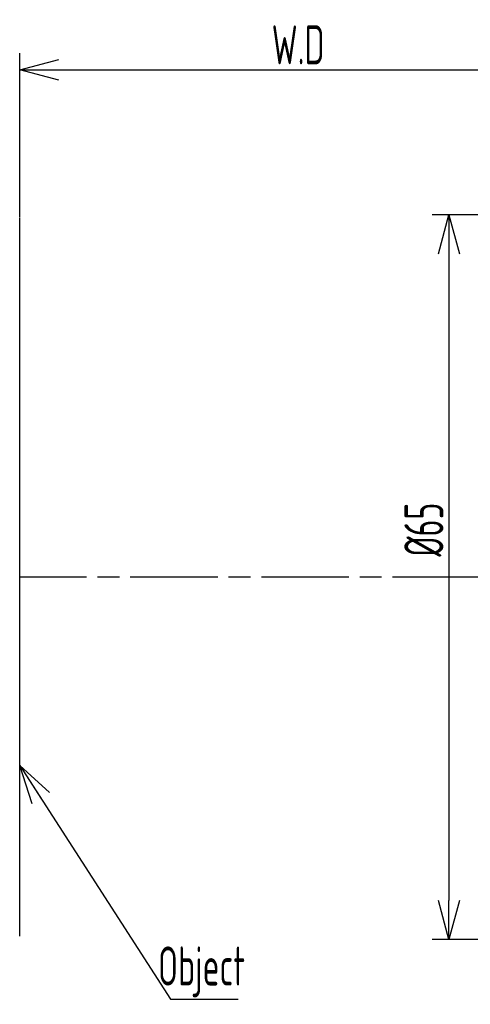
# Model space of a CAD drawing. Header units: millimetres. Extents: x 7 to 224, y -1107 to -1014.
# Tile 1 of 23: x 7 to 47, y -1102 to -1014. Entities that reach past the tile are written whole.
import ezdxf

# ---------------------------------------------------------------- set-up
doc = ezdxf.new("R2010")
doc.units = ezdxf.units.MM
doc.header["$LTSCALE"] = 16.335
doc.linetypes.add('ACAD_ISO08W100', pattern=[36, 24, -3, 6, -3])
doc.layers.get('0').update_dxf_attribs({"linetype": 'CONTINUOUS'})
doc.layers.add('标注', color=7, linetype='CONTINUOUS', lineweight=9)
doc.styles.add('HZ', font='gbenor.shx', dxfattribs={"width": 0.7, "height": 3.5, "bigfont": 'hztxt.shx'})
doc.dimstyles.get("Standard").update_dxf_attribs({"dimtxt": 3.5, "dimasz": 3.5, "dimexe": 1.5, "dimexo": 0.0625, "dimgap": 0.5, "dimtad": 1, "dimdsep": 46, "dimtxsty": 'HZ', "dimblk": 'OPEN30', "dimcen": 0.09, "dimadec": 0, "dimazin": 0, "dimtp": 0.01, "dimtm": 0.01, "dimtfac": 1, "dimtmove": 0, "dimatfit": 3, "dimldrblk": 'OPEN30', "dimfxl": 1, "dimtolj": 1, "dimarcsym": 0})

# ---------------------------------------------------------------- blocks, each defined once
blk = doc.blocks.new('_Open30')
at = {"color": 0, "linetype": 'ByBlock', "lineweight": -2}
for p, q in [((-1, 0.268), (0, 0)), ((0, 0), (-1, -0.268)), ((0, 0), (-1, 0))]:
    blk.add_line(p, q, dxfattribs=at)
blk = doc.blocks.new('*D35')
at = {"layer": '标注', "color": 0, "lineweight": -2}
for p, q in [((6.578, -1031.856), (6.578, -1017.107)), ((56.543, -1031.856), (56.543, -1017.107)), ((10.078, -1018.607), (53.043, -1018.607))]:
    blk.add_line(p, q, dxfattribs=at)
at = {"layer": '标注', "color": 0, "lineweight": -2, "xscale": 3.5, "yscale": 3.5, "zscale": 3.5, "rotation": 180}
blk.add_blockref('_Open30', (6.578, -1018.607), dxfattribs=at)
at = {"layer": '标注', "color": 0, "lineweight": -2, "xscale": 3.5, "yscale": 3.5, "zscale": 3.5}
blk.add_blockref('_Open30', (56.543, -1018.607), dxfattribs=at)
at = {"layer": '标注', "color": 0, "insert": (31.56, -1016.357), "char_height": 3.5, "attachment_point": 5, "style": 'HZ'}
blk.add_mtext('\\A1;W.D', dxfattribs=at)
blk = doc.blocks.new('*D28')
at = {"layer": '标注', "color": 0, "lineweight": -2}
for p, q in [((56.78, -1031.619), (43.593, -1031.619)), ((45.093, -1035.119), (45.093, -1093.119)), ((56.78, -1096.619), (43.593, -1096.619))]:
    blk.add_line(p, q, dxfattribs=at)
at = {"layer": '标注', "color": 0, "lineweight": -2, "xscale": 3.5, "yscale": 3.5, "zscale": 3.5}
for p, rotation in [((45.093, -1031.619), 90), ((45.093, -1096.619), 270)]:
    blk.add_blockref('_Open30', p, dxfattribs=dict(at, rotation=rotation))
at = {"layer": '标注', "color": 0, "insert": (42.843, -1059.851), "char_height": 3.5, "attachment_point": 5, "rotation": 90, "style": 'HZ'}
blk.add_mtext('\\A1;%%C65', dxfattribs=at)

msp = doc.modelspace()

# ---------------------------------------------------------------- linework, layer by layer
at = {"color": 4}
msp.add_line((6.578, -1096.319), (6.578, -1031.919), dxfattribs=at)
at = {"color": 1, "linetype": 'ACAD_ISO08W100', "ltscale": 0.02}
msp.add_line((200.761, -1064.119), (6.578, -1064.119), dxfattribs=at)

# ---------------------------------------------------------------- texts
at = {"color": 7, "insert": (22.895, -1099.527), "char_height": 3.5, "attachment_point": 5, "style": 'HZ'}
msp.add_mtext('\\A1;Object', dxfattribs=at)

# ---------------------------------------------------------------- dimensions: what is measured, and where the dimension line sits
at = {"layer": '标注'}
dim = msp.add_linear_dim(base=(56.543, -1018.607), p1=(6.578, -1031.919), p2=(56.543, -1031.919), text='W.D', dimstyle='STANDARD', dxfattribs=at)
dim.commit()
dim.dimension.update_dxf_attribs({"geometry": '*D35', "text_midpoint": (31.56, -1016.357)})
dim = msp.add_linear_dim(base=(45.093, -1096.619), p1=(56.843, -1031.619), p2=(56.843, -1096.619), angle=90, text='%%C<>', dimstyle='STANDARD', dxfattribs=at)
dim.commit()
dim.dimension.update_dxf_attribs({"geometry": '*D28', "text_midpoint": (45.093, -1059.851), "dimtype": 128})

# ---------------------------------------------------------------- leaders
at = {"layer": '标注', "color": 7}
msp.add_leader([(6.578, -1081.015), (20.124, -1101.983), (26.184, -1101.983)], dimstyle='STANDARD', override={"dimgap": 0.5, "dimtad": 0}, dxfattribs=at)

doc.saveas('drawing.dxf')
